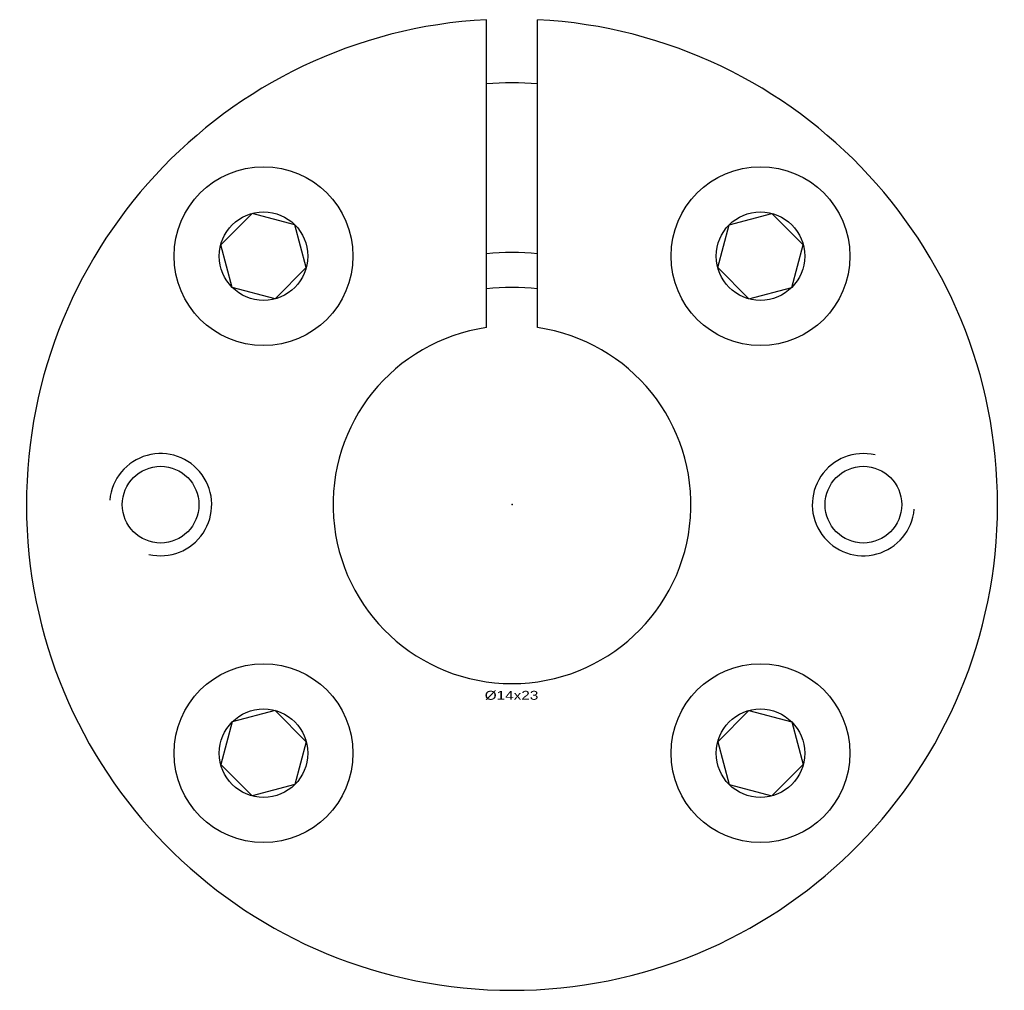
# Model space of a CAD drawing. Extents: x -19 to 19, y -19 to 129.
# Tile 1 of 2: x -19 to 19, y -19 to 19. Entities that reach past the tile are written whole.
import ezdxf
from ezdxf.enums import TextEntityAlignment as Align

# ---------------------------------------------------------------- set-up
doc = ezdxf.new("R2010")
doc.units = 0
doc.linetypes.add('CADRA_SOLID', pattern=[0])
doc.layers.get('0').update_dxf_attribs({"color": 112, "linetype": 'CADRA_SOLID'})

# ---------------------------------------------------------------- blocks, each defined once
blk = doc.blocks.new('BLOCK1')
for p, q in [((-1, 6.928), (-1, 18.974)), ((1, 6.928), (1, 18.974)), ((-11.396, 10.171), (-10.171, 11.396)), ((-8.498, 10.947), (-10.171, 11.396)), ((8.498, 10.947), (10.171, 11.396)), ((10.171, 11.396), (11.396, 10.171)), ((-8.05, 9.274), (-8.498, 10.947)), ((8.05, 9.274), (8.498, 10.947)), ((-10.947, 8.498), (-11.396, 10.171)), ((10.947, 8.498), (11.396, 10.171)), ((-9.274, 8.05), (-8.05, 9.274)), ((8.05, 9.274), (9.274, 8.05)), ((-9.274, 8.05), (-10.947, 8.498)), ((9.274, 8.05), (10.947, 8.498)), ((-9.274, -8.05), (-10.947, -8.498)), ((-8.05, -9.274), (-9.274, -8.05)), ((9.274, -8.05), (8.05, -9.274)), ((9.274, -8.05), (10.947, -8.498)), ((-10.947, -8.498), (-11.396, -10.171)), ((10.947, -8.498), (11.396, -10.171)), ((-8.05, -9.274), (-8.498, -10.947)), ((8.05, -9.274), (8.498, -10.947)), ((-10.171, -11.396), (-11.396, -10.171)), ((11.396, -10.171), (10.171, -11.396)), ((-8.498, -10.947), (-10.171, -11.396)), ((8.498, -10.947), (10.171, -11.396))]:
    blk.add_line(p, q)
for centre, radius in [((-9.723, 9.723), 3.5), ((9.723, 9.723), 3.5), ((-9.723, 9.723), 1.732), ((9.723, 9.723), 1.732), ((-13.75, 0), 1.5), ((13.75, 0), 1.5), ((-9.723, -9.723), 3.5), ((9.723, -9.723), 3.5), ((-9.723, -9.723), 1.732), ((9.723, -9.723), 1.732)]:
    blk.add_circle(centre, radius)
for centre, radius, start, end in [((0, 0), 19, 93.0169, 446.983), ((0, 0), 16.5, 86.5254, 93.4746), ((0, 0), 9.865, 84.182, 95.818), ((0, 0), 8.5, 83.2436, 96.7563), ((0, 0), 7, 98.2132, 441.7868), ((-13.75, 0), 2, 256.7728, 534.8506), ((13.75, 0), 2, 76.7729, 354.8506)]:
    blk.add_arc(centre, radius, start, end)
blk.add_point((0, 0))
blk.add_text('%%c14x23', height=0.35).set_placement((-1.067, -7.634), (1.031, -7.634), align=Align.FIT)

msp = doc.modelspace()

# ---------------------------------------------------------------- block references
msp.add_blockref('BLOCK1', (0, 0))

doc.saveas('drawing.dxf')
